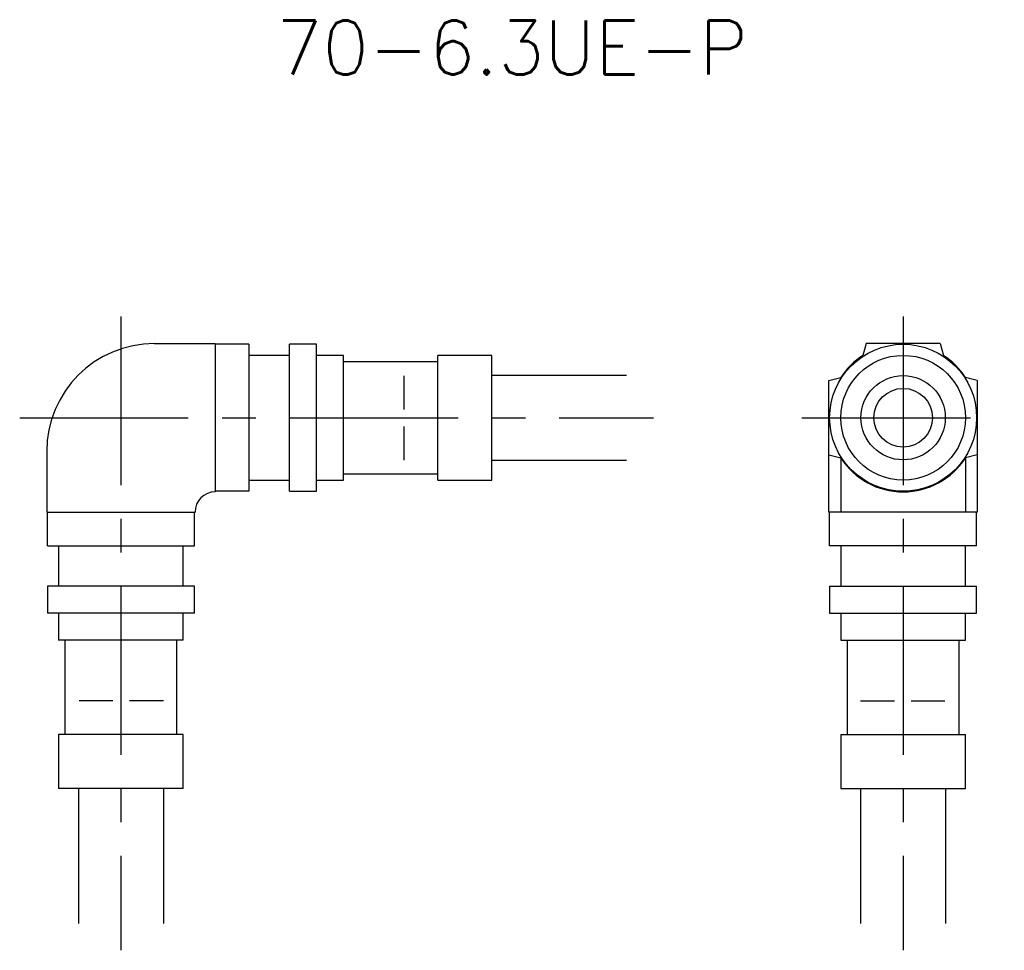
# Model space of a CAD drawing. Extents: x 0 to 73, y -39.5 to 29.5.
import ezdxf
from ezdxf.enums import TextEntityAlignment as Align

# ---------------------------------------------------------------- set-up
doc = ezdxf.new("R2010")
doc.units = 0
doc.header["$LTSCALE"] = 10
doc.linetypes.add('CENTER', pattern=[2, 1.25, -0.25, 0.25, -0.25])
doc.linetypes.add('HIDDEN', pattern=[0.375, 0.25, -0.125])
doc.layers.get('0').update_dxf_attribs({"linetype": 'CONTINUOUS'})
for name, color, linetype in [('HOJO', 4, 'CONTINUOUS'), ('L-CENTER', 1, 'CENTER'), ('L-HIDDEN', 3, 'HIDDEN')]:
    doc.layers.add(name, color=color, linetype=linetype)
doc.styles.add('BIGFONT', font='txt', dxfattribs={"bigfont": 'bigfont'})

msp = doc.modelspace()

# ---------------------------------------------------------------- linework, layer by layer
for p, q in [((10, 5.5), (14.5, 5.5)), ((14.5, 5.5), (14.5, -5.5)), ((17, 5.45), (14.5, 5.45)), ((17, 5.45), (17, -5.45)), ((22, 5.45), (20, 5.45)), ((20, -5.45), (20, 5.45)), ((22, -5.45), (22, 5.45)), ((62.75, 5.5), (62.514, 4.619)), ((68.25, 5.5), (62.75, 5.5)), ((68.25, 5.5), (68.486, 4.619)), ((20, 4.625), (17, 4.625)), ((24, 4.625), (22, 4.625)), ((24, -4.625), (24, 4.625)), ((35, 4.625), (31, 4.625)), ((31, -4.625), (31, 4.625)), ((35, -4.625), (35, 4.625)), ((31, 4.15), (24, 4.15)), ((60, 2.75), (60.881, 2.986)), ((71, 2.75), (70.119, 2.986)), ((60, -7), (60, 2.75)), ((71, 2.75), (71, -7)), ((2, -2.5), (2, -7)), ((60, -2.75), (60.881, -2.986)), ((71, -2.75), (70.119, -2.986)), ((60.881, -2.986), (60.881, -7)), ((70.119, -2.986), (70.119, -7)), ((24, -4.15), (31, -4.15)), ((17, -4.625), (20, -4.625)), ((22, -4.625), (24, -4.625)), ((31, -4.625), (35, -4.625)), ((17, -5.45), (14.5, -5.45)), ((14.5, -5.5), (14.5, -5.5)), ((20, -5.45), (22, -5.45)), ((2, -7), (13, -7)), ((2.05, -9.5), (2.05, -7)), ((12.95, -9.5), (12.95, -7)), ((13, -7), (13, -7)), ((71, -7), (60, -7)), ((60.05, -9.5), (60.05, -7)), ((70.95, -9.5), (70.95, -7)), ((2.05, -9.5), (12.95, -9.5)), ((2.875, -9.5), (2.875, -12.5)), ((12.125, -12.5), (12.125, -9.5)), ((70.95, -9.5), (60.05, -9.5)), ((60.875, -9.5), (60.875, -12.5)), ((70.125, -12.5), (70.125, -9.5)), ((2.05, -12.5), (2.05, -14.5)), ((12.95, -12.5), (2.05, -12.5)), ((12.95, -14.5), (12.95, -12.5)), ((60.05, -12.5), (60.05, -14.5)), ((60.05, -12.5), (70.95, -12.5)), ((70.95, -14.5), (70.95, -12.5)), ((12.95, -14.5), (2.05, -14.5)), ((2.875, -14.5), (2.875, -16.5)), ((12.125, -16.5), (12.125, -14.5)), ((60.05, -14.5), (70.95, -14.5)), ((60.875, -14.5), (60.875, -16.5)), ((70.125, -16.5), (70.125, -14.5)), ((12.125, -16.5), (2.875, -16.5)), ((3.35, -16.5), (3.35, -23.5)), ((11.65, -23.5), (11.65, -16.5)), ((60.875, -16.5), (70.125, -16.5)), ((61.35, -16.5), (61.35, -23.5)), ((69.65, -23.5), (69.65, -16.5)), ((2.875, -23.5), (2.875, -27.5)), ((12.125, -23.5), (2.875, -23.5)), ((12.125, -27.5), (12.125, -23.5)), ((60.875, -23.5), (60.875, -27.5)), ((60.875, -23.5), (70.125, -23.5)), ((70.125, -27.5), (70.125, -23.5)), ((12.125, -27.5), (2.875, -27.5)), ((60.875, -27.5), (70.125, -27.5))]:
    msp.add_line(p, q)
for radius in [5.45, 4.625, 3.125, 2.175]:
    msp.add_circle((65.5, 0), radius)
for centre, radius, start, end in [((10, -2.5), 8, 90, 180), ((65.5, 0), 5.5, 122.88343, 147.11657), ((65.5, 0), 5.5, 32.88343, 57.11657), ((65.5, 0), 5.5, 212.88343, 327.11657), ((14.5, -7), 1.5, 90, 180)]:
    msp.add_arc(centre, radius, start, end)
at = {"layer": 'HOJO'}
for p, q in [((35, 3.15), (45, 3.15)), ((35, -3.15), (45, -3.15)), ((4.35, -27.5), (4.35, -37.5)), ((10.65, -27.5), (10.65, -37.5)), ((62.35, -27.5), (62.35, -37.5)), ((68.65, -27.5), (68.65, -37.5))]:
    msp.add_line(p, q, dxfattribs=at)
at = {"layer": 'L-CENTER'}
for p, q in [((7.5, 7.5), (7.5, -39.5)), ((65.5, 7.5), (65.5, -39.5)), ((0, 0), (47, 0)), ((58, 0), (73, 0))]:
    msp.add_line(p, q, dxfattribs=at)
at = {"layer": 'L-HIDDEN'}
for p, q in [((28.5, -3.15), (28.5, 3.15)), ((10.65, -21), (4.35, -21)), ((62.35, -21), (68.65, -21))]:
    msp.add_line(p, q, dxfattribs=at)

# ---------------------------------------------------------------- texts
at = {"layer": 'HOJO', "style": 'BIGFONT'}
msp.add_text('70-6.3UE-P', height=4, dxfattribs=at).set_placement((36.5, 25.45), align=Align.CENTER)

doc.saveas('drawing.dxf')
